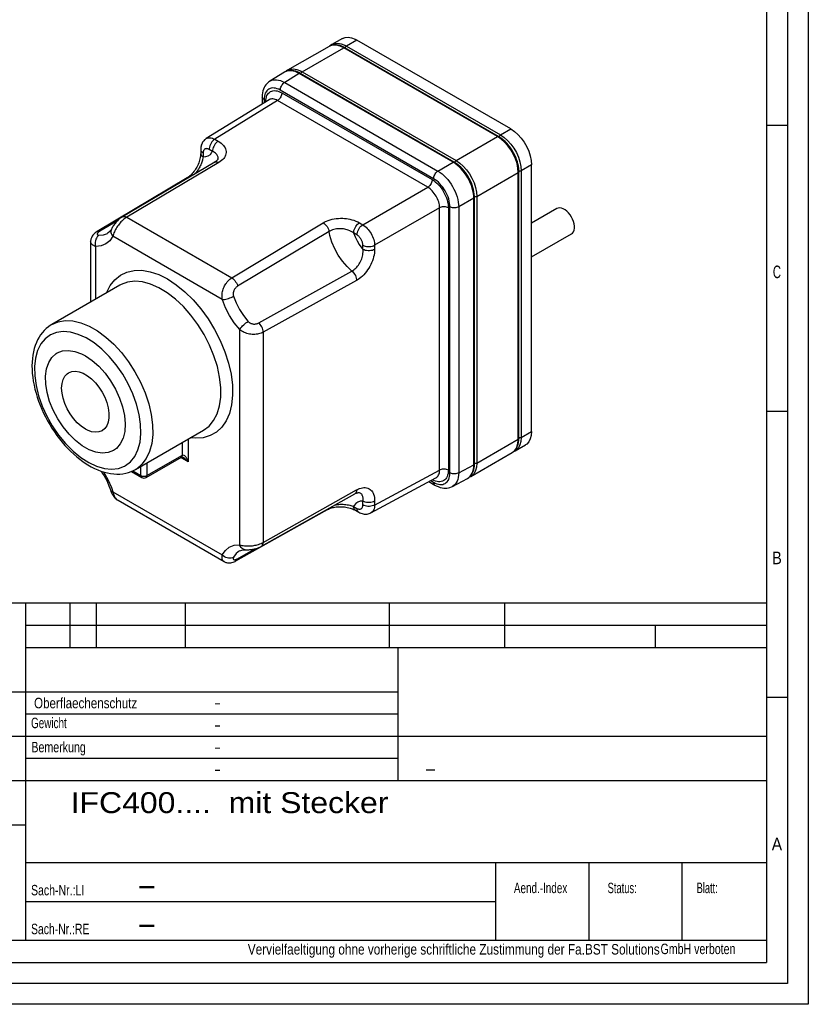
# Paper-space layout 'Layout1' of a CAD drawing. Extents: x 0 to 594, y 0 to 420.
# Tile 4 of 5: x 406 to 594, y 0 to 235. Entities that reach past the tile are written whole.
import ezdxf
from ezdxf.enums import TextEntityAlignment as Align

# ---------------------------------------------------------------- set-up
doc = ezdxf.new("R2010")
doc.units = 0
doc.layers.add('LAYER0', color=7, linetype='CONTINUOUS')
doc.styles.add('VERO0-OSIFONT', font='osifont-2014-11-14.ttf')
doc.styles.add('VERO1-TXT', font='txt')

# ---------------------------------------------------------------- blocks, each defined once
blk = doc.blocks.new('ENTITY_SET_0')
at = {"layer": 'LAYER0', "color": 252, "linetype": 'CONTINUOUS'}
for p, q in [((594, 420), (594, 0)), ((589, 415), (589, 5)), ((584, 210), (589, 210)), ((584, 141.67), (589, 141.67)), ((584, 73.33), (589, 73.33)), ((589, 5), (20, 5)), ((594, 0), (0, 0))]:
    blk.add_line(p, q, dxfattribs=at)
at = {"layer": 'LAYER0', "color": 4, "linetype": 'CONTINUOUS'}
for p in [(584, 410), (25, 10)]:
    blk.add_line(p, (584, 10), dxfattribs=at)
at = {"layer": 'LAYER0', "color": 7, "linetype": 'CONTINUOUS', "style": 'VERO0-OSIFONT'}
for s, width, p, p2 in [('C', 0.979347, (585.52, 173.45), (587.48, 173.45)), ('B', 0.977133, (585.34, 105.12), (587.66, 105.12)), ('A', 0.980459, (585.27, 36.79), (587.73, 36.79))]:
    blk.add_text(s, height=3, dxfattribs=dict(at, width=width)).set_placement(p, p2, align=Align.FIT)
blk = doc.blocks.new('ENTITY_SET_1')
at = {"layer": 'LAYER0', "color": 136, "linetype": 'CONTINUOUS'}
for p, q in [((329.6, 95.86), (584, 95.86)), ((329.6, 95.86), (584, 95.86)), ((406.98, 15.3), (406.98, 95.86)), ((417.58, 85.26), (417.58, 95.86)), ((423.94, 85.26), (423.94, 95.86)), ((445.14, 85.26), (445.14, 95.86)), ((493.9, 85.26), (493.9, 95.86)), ((521.46, 85.26), (521.46, 95.86)), ((406.98, 90.56), (584, 90.56)), ((557.5, 85.26), (557.5, 90.56)), ((406.98, 85.26), (584, 85.26)), ((496.02, 53.46), (496.02, 85.26)), ((329.6, 74.66), (496.02, 74.66)), ((406.98, 69.36), (496.02, 69.36)), ((329.6, 64.06), (584, 64.06)), ((406.98, 58.76), (496.02, 58.76)), ((329.6, 53.46), (584, 53.46)), ((329.6, 42.86), (406.98, 42.86)), ((406.98, 33.85), (584, 33.85)), ((519.34, 15.3), (519.34, 33.85)), ((541.6, 15.3), (541.6, 33.85)), ((563.86, 15.3), (563.86, 33.85)), ((406.98, 24.58), (519.34, 24.58)), ((329.6, 15.3), (584, 15.3))]:
    blk.add_line(p, q, dxfattribs=at)
at = {"layer": 'LAYER0', "color": 7, "linetype": 'CONTINUOUS', "style": 'VERO1-TXT'}
for s, height, width, p, p2 in [('Oberflaechenschutz', 2.5, 0.685911, (408.98, 70.71), (433.64, 70.71)), ('-', 2.5, 0.6561, (451.96, 70.82), (453.68, 70.82)), ('Gewicht', 2.5, 0.618057, (408.27, 65.96), (416.8, 65.96)), ('-', 2.5, 0.6561, (451.96, 65.52), (453.68, 65.52)), ('Bemerkung', 2.5, 0.642143, (408.35, 60.19), (421.35, 60.19)), ('-', 2.5, 0.6561, (451.96, 60.22), (453.68, 60.22)), ('-', 2.5, 0.6561, (451.96, 54.92), (453.68, 54.92)), ('-', 3, 0.932028, (502.24, 54.8), (505.17, 54.8)), ('IFC400....  mit Stecker', 5, 0.850453, (417.73, 45.67), (493.66, 45.67)), ('Sach-Nr.:LI', 2.5, 0.600164, (408.26, 26.02), (420.98, 26.02)), ('Aend.-Index', 2.5, 0.569737, (523.65, 26.55), (536.4, 26.55)), ('Status:', 2.5, 0.556421, (546.04, 26.55), (553, 26.55)), ('Blatt:', 2.5, 0.543358, (567.31, 26.55), (572.36, 26.55)), ('-', 5, 0.932028, (433.51, 26.05), (438.4, 26.05)), ('Sach-Nr.:RE', 2.5, 0.601086, (408.26, 16.75), (422.21, 16.75)), ('-', 5, 0.932028, (433.51, 16.78), (438.4, 16.78)), ('Vervielfaeltigung ohne vorherige schriftliche Zustimmung der Fa.BST Solutions', 2.5, 0.650044, (460.06, 11.89), (558.49, 11.89)), (' GmbH verboten', 2.5, 0.591369, (557.99, 11.99), (576.58, 11.99))]:
    blk.add_text(s, height=height, dxfattribs=dict(at, width=width)).set_placement(p, p2, align=Align.FIT)
blk = doc.blocks.new('VIEW__3')
at = {"layer": 'LAYER0', "color": 4, "linetype": 'CONTINUOUS'}
for p, q in [((482.65, 230.66), (480.18, 229.23)), ((479.47, 228.82), (469.57, 223.11)), ((480.18, 229.23), (479.84, 229)), ((519.99, 207.27), (483.22, 228.5)), ((522.92, 209.09), (486.15, 230.31)), ((468.8, 222.65), (465.31, 220.49)), ((468.87, 222.69), (468.8, 222.65)), ((469.57, 223.11), (469.21, 222.86)), ((509.38, 201.15), (472.62, 222.37)), ((463.51, 216.72), (463.51, 215.05)), ((465.14, 216.06), (450.14, 206.79)), ((448.8, 204.18), (448.8, 203.26)), ((452.16, 201.18), (430.12, 188.12)), ((527.87, 136.82), (527.87, 200.51)), ((524.84, 135.19), (524.84, 198.88)), ((445.61, 197.4), (424.05, 184.61)), ((514.22, 129.08), (514.22, 192.75)), ((533.9, 190.07), (527.87, 186.59)), ((527.87, 178.51), (537.4, 184.01)), ((422.51, 182.23), (422.51, 167.75)), ((429.48, 171.78), (413.22, 162.39)), ((433.22, 127.75), (449.48, 137.14)), ((513.34, 126.07), (523.24, 131.78)), ((523.24, 131.78), (523.3, 131.82)), ((523.57, 132.01), (523.95, 132.19)), ((523.95, 132.19), (526.42, 133.62)), ((435.74, 125.83), (444.23, 130.73)), ((432.24, 127.28), (434.74, 125.83)), ((489.49, 117.4), (505.03, 125.75)), ((503.33, 124.84), (504.78, 124.01)), ((508.94, 123.69), (512.56, 125.63)), ((512.56, 125.63), (512.61, 125.66)), ((512.61, 125.66), (512.66, 125.69)), ((512.94, 125.88), (513.34, 126.07)), ((429.02, 120.41), (429.05, 120.39)), ((429.05, 120.39), (454.4, 105.75)), ((463.32, 109.4), (485.64, 121.95)), ((486.69, 122.23), (486.66, 122.24)), ((457.24, 105.89), (479.09, 118.17)), ((485.76, 118), (486.57, 117.54))]:
    blk.add_line(p, q, dxfattribs=at)
at = {"layer": 'LAYER0', "color": 136, "linetype": 'CONTINUOUS'}
for p, q in [((473.07, 222.76), (482.97, 228.48)), ((519.74, 207.25), (482.97, 228.48)), ((486.15, 230.31), (483.68, 228.89)), ((483.68, 228.89), (520.45, 207.66)), ((472.36, 222.34), (468.88, 220.18)), ((509.12, 201.12), (472.36, 222.34)), ((473.07, 222.76), (509.84, 201.53)), ((468.88, 220.18), (505.51, 199.03)), ((504.47, 197.21), (467.83, 218.36)), ((468.21, 217.71), (504.09, 196.99)), ((467.17, 215.88), (452.19, 206.62)), ((463.95, 216.11), (463.95, 215.33)), ((503.05, 195.16), (467.17, 215.88)), ((509.84, 201.53), (519.74, 207.25)), ((520.45, 207.66), (522.92, 209.09)), ((452.19, 206.62), (452.99, 206.16)), ((449.38, 203.37), (449.38, 202.44)), ((451.6, 203.72), (450.8, 204.18)), ((453.15, 201.08), (431.12, 188.02)), ((505.51, 199.03), (509.12, 201.12)), ((527.87, 200.51), (525.4, 199.08)), ((514.79, 192.96), (524.69, 198.67)), ((524.69, 134.99), (524.69, 198.67)), ((525.4, 199.08), (525.4, 135.4)), ((487.54, 186.21), (503.05, 195.16)), ((514.79, 192.96), (514.79, 129.27)), ((514.07, 192.54), (510.46, 190.46)), ((514.07, 128.87), (514.07, 192.54)), ((505.88, 190.27), (490.37, 181.31)), ((505.88, 127.6), (505.88, 190.27)), ((507.98, 190.26), (507.98, 127.59)), ((508.36, 126.94), (508.36, 190.47)), ((510.46, 190.46), (510.46, 126.93)), ((428.93, 187.17), (424.71, 184.68)), ((431.12, 188.02), (456.24, 173.52)), ((456.24, 173.52), (478.09, 186.68)), ((486.74, 186.67), (487.54, 186.21)), ((479.5, 184.6), (457.63, 171.52)), ((486.15, 183.77), (485.35, 184.24)), ((453.96, 168.35), (427.83, 183.44)), ((487.57, 180.4), (487.57, 181.32)), ((490.37, 181.31), (490.37, 180.38)), ((423.68, 181.04), (423.68, 168.43)), ((462.69, 162.75), (484.95, 175.15)), ((486.05, 172.89), (463.72, 160.55)), ((458.12, 109.76), (458.12, 161.16)), ((463.72, 160.55), (463.72, 110.31)), ((525.4, 135.4), (527.87, 136.82)), ((444.43, 131.19), (444.43, 134.23)), ((445.85, 135.04), (445.85, 129.56)), ((514.79, 129.27), (524.69, 134.99)), ((435.95, 126.29), (444.43, 131.19)), ((445.85, 129.56), (444.02, 130.61)), ((432.57, 127.42), (434.53, 126.29)), ((434.53, 126.29), (434.53, 128.51)), ((435.95, 129.33), (435.95, 126.29)), ((490.37, 119.26), (505.88, 127.6)), ((510.46, 126.93), (514.07, 128.87)), ((503.79, 125.09), (504.47, 124.7)), ((427.83, 122.44), (453.96, 107.36)), ((463.72, 110.31), (486.05, 122.87)), ((487.57, 119.27), (487.57, 120.2)), ((490.37, 120.18), (490.37, 119.26)), ((485.35, 118.92), (486.15, 118.46)), ((457.63, 106.43), (461.89, 108.84))]:
    blk.add_line(p, q, dxfattribs=at)
at = {"layer": 'LAYER0', "color": 4, "linetype": 'CONTINUOUS', "flags": 128}
for points in [[(482.65, 230.66), (483.31, 230.92), (484.06, 230.99), (484.87, 230.86), (485.72, 230.54), (486.15, 230.31)], [(483.22, 228.5), (482.98, 228.63), (482.55, 228.84), (482.12, 229), (481.7, 229.11), (481.28, 229.18), (480.88, 229.19), (480.5, 229.17), (480.14, 229.1), (479.8, 228.99), (479.5, 228.84), (479.47, 228.82)], [(472.62, 222.37), (472.38, 222.5), (471.95, 222.7), (471.52, 222.86), (471.09, 222.98), (470.68, 223.04), (470.28, 223.06), (469.9, 223.03), (469.54, 222.96), (469.2, 222.85), (468.89, 222.7), (468.87, 222.69)], [(465.31, 220.49), (465.11, 220.36), (464.84, 220.14), (464.59, 219.89), (464.36, 219.61), (464.15, 219.3), (463.97, 218.96), (463.81, 218.58), (463.68, 218.17), (463.59, 217.72), (463.53, 217.23), (463.51, 216.72)], [(524.84, 198.88), (524.83, 199.16), (524.79, 199.67), (524.72, 200.19), (524.61, 200.72), (524.47, 201.25), (524.29, 201.78), (524.09, 202.31), (523.85, 202.84), (523.59, 203.35), (523.31, 203.86), (523, 204.34), (522.66, 204.81), (522.31, 205.26), (521.94, 205.68), (521.55, 206.08), (521.15, 206.44), (520.74, 206.77), (520.32, 207.07), (519.99, 207.27)], [(522.92, 209.09), (523.78, 208.5), (524.61, 207.76), (525.4, 206.89), (526.1, 205.91), (526.71, 204.85), (527.21, 203.75), (527.57, 202.64), (527.8, 201.55), (527.87, 200.51)], [(450.14, 206.79), (450.07, 206.74), (449.88, 206.6), (449.7, 206.45), (449.54, 206.28), (449.39, 206.1), (449.26, 205.9), (449.14, 205.69), (449.04, 205.47), (448.95, 205.23), (448.88, 204.97), (448.83, 204.7), (448.81, 204.42), (448.8, 204.18)], [(448.8, 203.25), (448.79, 203.05), (448.77, 202.77), (448.74, 202.52), (448.7, 202.24), (448.63, 201.93), (448.55, 201.61), (448.45, 201.28), (448.33, 200.96), (448.2, 200.63), (448.06, 200.31), (447.9, 200), (447.74, 199.72), (447.58, 199.45), (447.4, 199.18), (447.2, 198.92), (447, 198.67), (446.79, 198.42), (446.57, 198.19), (446.36, 197.99), (446.14, 197.8), (445.94, 197.64), (445.75, 197.5), (445.6, 197.41)], [(452.91, 201.92), (452.91, 201.92), (452.89, 201.87), (452.86, 201.8), (452.81, 201.73), (452.75, 201.65), (452.68, 201.57), (452.59, 201.49), (452.48, 201.4), (452.35, 201.3), (452.19, 201.2), (452.16, 201.18)], [(514.22, 192.75), (514.22, 193.03), (514.18, 193.54), (514.1, 194.06), (514, 194.59), (513.85, 195.12), (513.68, 195.66), (513.48, 196.19), (513.24, 196.71), (512.98, 197.23), (512.69, 197.73), (512.38, 198.22), (512.05, 198.69), (511.7, 199.13), (511.33, 199.55), (510.94, 199.95), (510.54, 200.31), (510.13, 200.64), (509.71, 200.94), (509.38, 201.15)], [(537.4, 184.01), (537.68, 184.23), (537.89, 184.54), (538.04, 184.92), (538.12, 185.37), (538.12, 185.86), (538.04, 186.4), (537.89, 186.95), (537.68, 187.51), (537.4, 188.05), (537.07, 188.56), (536.7, 189.03), (536.29, 189.43), (535.87, 189.76), (535.43, 190.01), (535.01, 190.17), (534.6, 190.23), (534.23, 190.2), (533.9, 190.07)], [(430.12, 188.12), (429.86, 187.95), (429.58, 187.75), (429.35, 187.56), (429.12, 187.35), (428.9, 187.14), (428.7, 186.93), (428.52, 186.72), (428.36, 186.52), (428.2, 186.32), (428.05, 186.12), (427.92, 185.93), (427.79, 185.73), (427.67, 185.53), (427.55, 185.33), (427.47, 185.18)], [(424.05, 184.61), (423.82, 184.47), (423.55, 184.26), (423.33, 184.07), (423.15, 183.87), (423, 183.69), (422.87, 183.5), (422.77, 183.31), (422.68, 183.12), (422.61, 182.93), (422.56, 182.74), (422.53, 182.54), (422.51, 182.35), (422.51, 182.23)], [(427.47, 185.18), (427.39, 185.03), (427.21, 184.76), (427.02, 184.53), (426.8, 184.33), (426.56, 184.16), (426.54, 184.15)], [(413.23, 162.4), (412.95, 162.23), (412.41, 161.86), (411.9, 161.44), (411.42, 160.98), (410.97, 160.48), (410.56, 159.93), (410.18, 159.35), (409.84, 158.72), (409.53, 158.06), (409.26, 157.36), (409.03, 156.62), (408.84, 155.85), (408.69, 155.05), (408.58, 154.22), (408.52, 153.37), (408.49, 152.49), (408.51, 151.6), (408.57, 150.68), (408.67, 149.76), (408.81, 148.82), (408.98, 147.88), (409.2, 146.93), (409.46, 145.97), (409.75, 145.01), (410.07, 144.06), (410.43, 143.1), (410.83, 142.16), (411.26, 141.22), (411.72, 140.29), (412.21, 139.37), (412.72, 138.47), (413.27, 137.59), (413.84, 136.73), (414.44, 135.88), (415.06, 135.07), (415.7, 134.27), (416.36, 133.51), (417.04, 132.78), (417.74, 132.08), (418.46, 131.41), (419.18, 130.78), (419.93, 130.18), (420.68, 129.63), (421.44, 129.12), (422.22, 128.64)], [(427.96, 132.28), (426.71, 131.79), (425.29, 131.65), (423.76, 131.89), (422.15, 132.47), (420.51, 133.4), (418.89, 134.64), (417.34, 136.16), (415.91, 137.91), (414.64, 139.83), (413.56, 141.88), (412.71, 143.99), (412.12, 146.1), (411.79, 148.14), (411.75, 150.06), (411.98, 151.79), (412.49, 153.29), (413.27, 154.52), (414.27, 155.43), (414.51, 155.58)], [(414.51, 155.58), (415.77, 156.07), (417.19, 156.2), (418.72, 155.97), (420.33, 155.38), (421.24, 154.91)], [(421.24, 154.91), (422.87, 153.81), (424.46, 152.41), (425.94, 150.76), (427.29, 148.9), (428.46, 146.9), (429.42, 144.81), (430.13, 142.7), (430.58, 140.62), (430.75, 138.64), (430.64, 136.82), (430.25, 135.2), (429.59, 133.85), (428.68, 132.8), (427.96, 132.28)], [(421.24, 137.4), (420.26, 138.06), (419.3, 138.91), (418.41, 139.91), (417.6, 141.02), (416.91, 142.23), (416.34, 143.49), (415.92, 144.76), (415.67, 146.01), (415.58, 147.19), (415.67, 148.28), (415.92, 149.23), (416.34, 150.02), (416.91, 150.63), (417.24, 150.86)], [(417.24, 150.86), (418, 151.15), (418.85, 151.23), (419.78, 151.08), (420.75, 150.72), (421.73, 150.15), (422.7, 149.39), (423.63, 148.47), (424.48, 147.41), (425.24, 146.24), (425.87, 145), (426.37, 143.73), (426.7, 142.46), (426.88, 141.24), (426.88, 140.11), (426.7, 139.08), (426.37, 138.21), (425.87, 137.51), (425.24, 137)], [(425.24, 137), (424.48, 136.71), (423.63, 136.63), (422.7, 136.77), (421.73, 137.14), (421.24, 137.4)], [(527.87, 136.82), (527.8, 135.88), (527.57, 135.04), (527.21, 134.35), (526.71, 133.82), (526.42, 133.62)], [(523.3, 131.82), (523.5, 131.95), (523.76, 132.17), (523.99, 132.42), (524.2, 132.71), (524.39, 133.04), (524.54, 133.4), (524.67, 133.8), (524.76, 134.23), (524.82, 134.68), (524.84, 135.19)], [(444.22, 130.73), (444.22, 130.73), (444.22, 130.73), (444.23, 130.73), (444.24, 130.73), (444.26, 130.73), (444.28, 130.73), (444.3, 130.73), (444.33, 130.72), (444.36, 130.72), (444.39, 130.71), (444.43, 130.69), (444.48, 130.67), (444.54, 130.65), (444.6, 130.61), (444.64, 130.59)], [(422.22, 128.64), (422.63, 128.41), (423.41, 128.01), (424.19, 127.66), (424.96, 127.36), (425.74, 127.11), (426.51, 126.91), (427.28, 126.77), (428.03, 126.68), (428.77, 126.64), (429.5, 126.66), (430.2, 126.73), (430.88, 126.85), (431.54, 127.02), (432.17, 127.24), (432.78, 127.52), (433.22, 127.75)], [(512.66, 125.69), (512.88, 125.84), (513.14, 126.06), (513.38, 126.31), (513.59, 126.6), (513.77, 126.93), (513.93, 127.29), (514.05, 127.68), (514.15, 128.11), (514.2, 128.57), (514.22, 129.08)], [(427.34, 122.64), (427.37, 122.56), (427.51, 122.2), (427.68, 121.85), (427.85, 121.56), (428.03, 121.3), (428.22, 121.07), (428.43, 120.86), (428.64, 120.67), (428.85, 120.51), (429.02, 120.41)], [(504.78, 124.01), (505.04, 123.86), (505.52, 123.65), (505.99, 123.47), (506.47, 123.36), (506.88, 123.3), (507.27, 123.28), (507.64, 123.3), (507.99, 123.35), (508.36, 123.44), (508.7, 123.57), (508.94, 123.69)], [(485.64, 121.94), (485.73, 121.98), (485.9, 122.07), (486.07, 122.13), (486.21, 122.18), (486.35, 122.21), (486.46, 122.23), (486.55, 122.23), (486.62, 122.23), (486.67, 122.23), (486.69, 122.22)], [(479.09, 118.17), (479.17, 118.21), (479.35, 118.3), (479.56, 118.39), (479.79, 118.48), (480.03, 118.56), (480.27, 118.63), (480.54, 118.69), (480.83, 118.74), (481.14, 118.79), (481.47, 118.83), (481.81, 118.85), (482.16, 118.86), (482.5, 118.85), (482.83, 118.84), (483.16, 118.8), (483.5, 118.76), (483.84, 118.7), (484.17, 118.62), (484.5, 118.54), (484.8, 118.44), (485.09, 118.33), (485.34, 118.22), (485.57, 118.11), (485.76, 118)], [(486.57, 117.54), (486.83, 117.4), (487.09, 117.29), (487.36, 117.2), (487.62, 117.14), (487.87, 117.1), (488.11, 117.08), (488.35, 117.08), (488.58, 117.11), (488.83, 117.15), (489.07, 117.22), (489.3, 117.31), (489.49, 117.4)], [(458.08, 108.28), (458.36, 108.42), (458.64, 108.51), (458.93, 108.56), (459.25, 108.58), (459.44, 108.58)], [(459.44, 108.58), (459.57, 108.57), (459.82, 108.57), (460.06, 108.58), (460.28, 108.59), (460.53, 108.61), (460.78, 108.63), (461.04, 108.67), (461.29, 108.71), (461.55, 108.76), (461.82, 108.82), (462.1, 108.9), (462.38, 108.99), (462.66, 109.09), (462.97, 109.22), (463.27, 109.37), (463.31, 109.4)], [(454.41, 105.75), (454.47, 105.71), (454.64, 105.63), (454.82, 105.56), (455.01, 105.5), (455.21, 105.46), (455.4, 105.44), (455.6, 105.43), (455.81, 105.44), (456.04, 105.46), (456.28, 105.51), (456.53, 105.58), (456.78, 105.67), (457.07, 105.8), (457.24, 105.89)]]:
    blk.add_lwpolyline(points, dxfattribs=at)
at = {"layer": 'LAYER0', "color": 136, "linetype": 'CONTINUOUS', "flags": 128}
for points in [[(482.97, 228.48), (482.11, 228.89), (481.28, 229.11), (480.5, 229.14), (479.79, 228.98), (479.47, 228.82)], [(480.18, 229.23), (480.84, 229.49), (481.58, 229.56), (482.39, 229.43), (483.24, 229.11), (483.68, 228.89)], [(482.97, 228.48), (483.03, 228.51), (483.09, 228.52), (483.15, 228.52), (483.2, 228.51), (483.22, 228.5)], [(483.35, 228.43), (483.37, 228.51), (483.41, 228.59), (483.45, 228.66), (483.5, 228.73), (483.56, 228.79), (483.62, 228.85), (483.68, 228.89)], [(469.57, 223.11), (470.23, 223.37), (470.98, 223.43), (471.79, 223.31), (472.64, 222.99), (473.07, 222.76)], [(472.36, 222.34), (471.87, 222.6), (471.38, 222.79), (470.89, 222.93), (470.43, 223), (469.98, 223.01), (469.56, 222.95), (469.16, 222.83), (468.8, 222.65)], [(472.62, 222.37), (472.57, 222.39), (472.52, 222.39), (472.46, 222.38), (472.4, 222.36), (472.36, 222.34)], [(472.74, 222.3), (472.76, 222.38), (472.8, 222.46), (472.84, 222.53), (472.89, 222.6), (472.95, 222.67), (473.01, 222.72), (473.07, 222.76), (473.07, 222.76)], [(467.83, 218.36), (467.45, 218.56), (467.08, 218.71), (466.71, 218.82), (466.35, 218.87), (466, 218.89), (465.67, 218.85), (465.37, 218.76), (465.09, 218.63), (464.83, 218.45), (464.6, 218.23), (464.41, 217.96), (464.24, 217.66), (464.11, 217.32), (464.02, 216.95), (463.97, 216.54), (463.95, 216.11)], [(465.31, 220.49), (465.67, 220.67), (466.07, 220.79), (466.49, 220.85), (466.94, 220.84), (467.4, 220.77), (467.89, 220.64), (468.38, 220.44), (468.88, 220.18)], [(467.83, 218.36), (467.85, 218.58), (467.9, 218.81), (467.98, 219.05), (468.08, 219.29), (468.21, 219.51), (468.37, 219.72), (468.53, 219.91), (468.71, 220.07), (468.88, 220.18)], [(463.95, 216.11), (463.78, 216.23), (463.65, 216.36), (463.56, 216.5), (463.51, 216.65), (463.51, 216.72)], [(464.32, 215.56), (464.35, 215.98), (464.41, 216.37), (464.51, 216.73), (464.64, 217.06), (464.81, 217.36), (465.01, 217.61), (465.23, 217.83), (465.49, 218), (465.77, 218.12), (466.07, 218.2), (466.4, 218.24), (466.74, 218.22), (467.1, 218.16), (467.46, 218.06), (467.83, 217.9), (468.21, 217.71)], [(468.21, 217.71), (468.19, 217.49), (468.15, 217.25), (468.07, 217.01), (467.96, 216.78), (467.83, 216.55), (467.68, 216.34), (467.51, 216.15), (467.33, 216), (467.17, 215.88)], [(467.17, 215.88), (466.89, 216.03), (466.61, 216.14), (466.33, 216.22), (466.07, 216.26), (465.81, 216.27), (465.57, 216.24), (465.35, 216.17), (465.14, 216.06)], [(450.14, 206.79), (450.35, 206.89), (450.58, 206.96), (450.82, 207), (451.07, 206.99), (451.34, 206.95), (451.62, 206.88), (451.9, 206.76), (452.19, 206.62)], [(519.74, 207.25), (519.8, 207.28), (519.86, 207.29), (519.92, 207.3), (519.97, 207.28), (519.99, 207.27)], [(524.69, 198.67), (524.61, 199.71), (524.39, 200.8), (524.03, 201.92), (523.53, 203.02), (522.92, 204.07), (522.21, 205.05), (521.43, 205.93), (520.6, 206.67), (519.74, 207.25)], [(520.45, 207.66), (520.39, 207.61), (520.33, 207.56), (520.27, 207.5), (520.22, 207.43), (520.18, 207.35), (520.14, 207.28), (520.11, 207.2)], [(520.45, 207.66), (521.31, 207.07), (522.14, 206.33), (522.92, 205.46), (523.63, 204.48), (524.24, 203.43), (524.73, 202.32), (525.1, 201.21), (525.32, 200.12), (525.4, 199.08)], [(452.19, 206.62), (451.94, 206.45), (451.71, 206.23), (451.48, 205.98), (451.28, 205.7), (451.11, 205.39), (450.98, 205.08), (450.87, 204.76), (450.82, 204.45), (450.8, 204.18)], [(452.99, 206.16), (452.74, 205.99), (452.51, 205.77), (452.29, 205.52), (452.09, 205.23), (451.91, 204.93), (451.78, 204.62), (451.68, 204.3), (451.62, 203.99), (451.6, 203.72)], [(452.99, 206.16), (453.36, 205.92), (453.7, 205.67), (454, 205.41), (454.25, 205.15), (454.45, 204.88), (454.62, 204.6), (454.75, 204.31), (454.84, 204.03), (454.88, 203.74), (454.89, 203.44), (454.85, 203.15), (454.77, 202.86), (454.65, 202.58), (454.5, 202.3), (454.3, 202.03), (454.07, 201.77), (453.79, 201.53), (453.49, 201.29), (453.15, 201.08)], [(449.38, 202.44), (449.33, 202.14), (449.26, 201.83), (449.2, 201.6), (449.14, 201.38), (449.06, 201.14), (448.99, 200.93), (448.9, 200.71), (448.81, 200.49), (448.7, 200.26), (448.59, 200.03), (448.47, 199.8), (448.3, 199.51), (448.11, 199.22), (447.98, 199.03), (447.84, 198.84), (447.7, 198.66), (447.49, 198.42), (447.48, 198.4)], [(448.8, 204.18), (448.83, 203.98), (448.92, 203.79), (449.07, 203.61), (449.27, 203.44), (449.38, 203.37)], [(448.8, 203.25), (448.83, 203.05), (448.92, 202.86), (449.07, 202.68), (449.27, 202.51), (449.38, 202.44)], [(450.8, 204.18), (450.66, 204.26), (450.52, 204.31), (450.39, 204.35), (450.26, 204.37), (450.13, 204.38), (450.01, 204.36), (449.9, 204.33), (449.8, 204.28), (449.7, 204.22), (449.62, 204.14), (449.55, 204.04), (449.49, 203.93), (449.44, 203.81), (449.41, 203.67), (449.39, 203.52), (449.38, 203.37)], [(449.38, 202.44), (450.03, 202.47), (450.61, 202.67), (451.11, 203.02), (451.49, 203.52), (451.6, 203.72)], [(452.91, 201.92), (452.92, 201.95), (452.94, 202.14), (452.94, 202.32), (452.9, 202.5), (452.84, 202.68), (452.75, 202.86), (452.63, 203.02), (452.49, 203.18), (452.32, 203.33), (452.1, 203.48), (451.86, 203.61), (451.6, 203.72)], [(452.16, 201.18), (452.34, 201.25), (452.55, 201.27), (452.78, 201.24), (453.02, 201.15), (453.15, 201.08)], [(509.38, 201.15), (509.33, 201.16), (509.28, 201.17), (509.22, 201.16), (509.16, 201.14), (509.12, 201.12)], [(514.07, 192.54), (514.05, 193.12), (513.97, 193.71), (513.86, 194.33), (513.69, 194.95), (513.48, 195.57), (513.23, 196.2), (512.94, 196.82), (512.62, 197.42), (512.26, 198.01), (511.87, 198.57), (511.45, 199.09), (511.01, 199.59), (510.56, 200.04), (510.09, 200.45), (509.61, 200.81), (509.12, 201.12)], [(509.84, 201.53), (509.78, 201.49), (509.72, 201.44), (509.66, 201.38), (509.61, 201.31), (509.57, 201.23), (509.53, 201.15), (509.51, 201.07), (509.51, 201.07)], [(509.84, 201.53), (510.7, 200.95), (511.53, 200.21), (512.32, 199.34), (513.02, 198.36), (513.63, 197.3), (514.13, 196.2), (514.49, 195.09), (514.71, 194), (514.79, 192.96)], [(504.47, 197.21), (504.49, 197.43), (504.53, 197.66), (504.61, 197.9), (504.72, 198.14), (504.85, 198.36), (505, 198.57), (505.17, 198.76), (505.35, 198.92), (505.51, 199.03)], [(505.51, 199.03), (505.99, 198.72), (506.47, 198.36), (506.94, 197.95), (507.4, 197.5), (507.84, 197.01), (508.25, 196.48), (508.64, 195.92), (509, 195.33), (509.33, 194.73), (509.62, 194.11), (509.87, 193.49), (510.08, 192.86), (510.24, 192.24), (510.36, 191.63), (510.43, 191.03), (510.46, 190.46)], [(524.84, 198.88), (524.83, 198.83), (524.81, 198.78), (524.77, 198.73), (524.72, 198.69), (524.69, 198.67)], [(525.4, 199.08), (525.33, 199.05), (525.25, 199.03), (525.17, 199.01), (525.09, 199), (525, 199), (524.91, 199.01), (524.83, 199.03)], [(445.61, 197.4), (445.8, 197.48), (445.95, 197.5)], [(504.09, 196.99), (504.08, 196.77), (504.03, 196.53), (503.95, 196.3), (503.85, 196.06), (503.72, 195.83), (503.56, 195.62), (503.4, 195.44), (503.22, 195.28), (503.05, 195.16)], [(504.09, 196.99), (504.48, 196.75), (504.85, 196.47), (505.22, 196.15), (505.58, 195.79), (505.93, 195.4), (506.26, 194.99), (506.56, 194.55), (506.84, 194.09), (507.1, 193.61), (507.33, 193.13), (507.52, 192.64), (507.69, 192.14), (507.82, 191.66), (507.91, 191.17), (507.96, 190.71), (507.98, 190.26)], [(508.36, 190.47), (508.34, 190.92), (508.28, 191.39), (508.19, 191.87), (508.06, 192.36), (507.9, 192.85), (507.7, 193.34), (507.48, 193.83), (507.22, 194.3), (506.94, 194.76), (506.63, 195.2), (506.3, 195.62), (505.96, 196.01), (505.6, 196.36), (505.23, 196.68), (504.85, 196.96), (504.47, 197.21)], [(505.88, 190.27), (505.87, 190.59), (505.83, 190.94), (505.76, 191.29), (505.67, 191.64), (505.55, 192), (505.41, 192.36), (505.25, 192.71), (505.06, 193.06), (504.85, 193.39), (504.63, 193.71), (504.39, 194.01), (504.14, 194.29), (503.88, 194.55), (503.61, 194.78), (503.33, 194.99), (503.05, 195.16)], [(514.79, 192.96), (514.72, 192.93), (514.65, 192.9), (514.57, 192.88), (514.48, 192.88), (514.39, 192.88), (514.31, 192.88), (514.23, 192.9), (514.22, 192.9)], [(507.98, 190.26), (507.78, 190.35), (507.56, 190.43), (507.31, 190.48), (507.05, 190.51), (506.79, 190.51), (506.53, 190.48), (506.29, 190.43), (506.06, 190.35), (505.88, 190.27)], [(514.07, 192.54), (514.13, 192.58), (514.17, 192.63), (514.2, 192.67), (514.22, 192.72), (514.22, 192.75)], [(430.12, 188.12), (430.31, 188.19), (430.52, 188.21), (430.75, 188.18), (430.99, 188.09), (431.12, 188.02)], [(510.46, 190.46), (510.26, 190.37), (510.03, 190.29), (509.78, 190.24), (509.52, 190.22), (509.26, 190.22), (509.01, 190.25), (508.76, 190.31), (508.54, 190.38), (508.36, 190.47)], [(431.12, 188.02), (430.89, 187.87), (430.66, 187.71), (430.42, 187.52), (430.19, 187.31), (429.97, 187.1), (429.75, 186.88), (429.53, 186.63), (429.33, 186.38), (429.13, 186.12), (428.95, 185.86), (428.77, 185.59), (428.61, 185.32), (428.46, 185.05), (428.32, 184.78), (428.2, 184.51), (428.08, 184.24), (427.98, 183.96), (427.9, 183.69), (427.83, 183.44)], [(478.09, 186.68), (478.34, 186.82), (478.6, 186.95), (478.88, 187.08), (479.3, 187.24), (479.74, 187.38), (480.21, 187.5), (480.68, 187.6), (481.19, 187.67), (481.7, 187.72), (482.22, 187.74), (482.74, 187.74), (483.18, 187.71), (483.62, 187.67), (484.06, 187.6), (484.48, 187.52), (484.89, 187.42), (485.39, 187.27), (485.87, 187.09), (486.32, 186.89), (486.74, 186.67)], [(478.09, 186.68), (478.34, 186.51), (478.58, 186.3), (478.8, 186.06), (479.01, 185.78), (479.19, 185.48), (479.33, 185.17), (479.44, 184.85), (479.5, 184.6)], [(485.35, 184.24), (485.37, 184.53), (485.43, 184.84), (485.54, 185.16), (485.68, 185.48), (485.85, 185.78), (486.06, 186.06), (486.28, 186.31), (486.52, 186.52), (486.74, 186.67)], [(486.15, 183.77), (486.17, 184.07), (486.24, 184.38), (486.34, 184.7), (486.48, 185.01), (486.66, 185.32), (486.86, 185.6), (487.08, 185.84), (487.32, 186.06), (487.54, 186.21)], [(487.54, 186.21), (487.82, 186.03), (488.09, 185.82), (488.36, 185.59), (488.62, 185.33), (488.86, 185.05), (489.1, 184.75), (489.32, 184.43), (489.53, 184.09), (489.72, 183.75), (489.88, 183.39), (490.03, 183.04), (490.15, 182.68), (490.24, 182.32), (490.31, 181.98), (490.35, 181.64), (490.37, 181.31)], [(424.5, 183.68), (424.26, 183.51), (424.05, 183.29), (423.87, 183.03), (423.73, 182.73), (423.63, 182.4), (423.57, 182.06), (423.56, 181.71), (423.6, 181.37), (423.68, 181.04)], [(424.71, 184.68), (424.47, 184.71), (424.26, 184.69), (424.06, 184.62), (424.05, 184.61)], [(424.71, 184.68), (424.6, 184.61), (424.5, 184.54), (424.41, 184.47), (424.33, 184.4), (424.25, 184.32), (424.19, 184.25), (424.14, 184.18), (424.11, 184.11), (424.08, 184.04), (424.07, 183.97), (424.08, 183.93), (424.09, 183.88), (424.11, 183.84), (424.14, 183.8), (424.18, 183.77), (424.23, 183.74), (424.29, 183.72), (424.35, 183.7), (424.42, 183.69), (424.5, 183.68)], [(424.5, 183.68), (425.57, 183.77), (426.52, 184.13), (426.54, 184.15)], [(427.47, 185.18), (427.38, 184.93), (427.34, 184.66), (427.36, 184.37), (427.43, 184.09), (427.56, 183.81), (427.75, 183.54), (427.83, 183.44)], [(485.35, 184.24), (485.06, 184.44), (484.75, 184.63), (484.41, 184.79), (484.06, 184.93), (483.79, 185.02), (483.5, 185.1), (483.21, 185.16), (482.91, 185.21), (482.61, 185.24), (482.33, 185.26), (482.05, 185.26), (481.77, 185.25), (481.5, 185.23), (481.23, 185.2), (480.91, 185.14), (480.6, 185.06), (480.3, 184.97), (480.02, 184.87), (479.84, 184.78), (479.66, 184.69), (479.5, 184.6)], [(484.95, 175.15), (483.78, 176.24), (482.68, 177.52), (481.69, 178.95), (480.85, 180.47), (480.18, 182.05), (479.69, 183.64), (479.5, 184.6)], [(485.35, 184.24), (485.7, 183.28), (486.16, 182.35), (486.71, 181.46), (487.34, 180.65), (487.57, 180.4)], [(487.57, 181.32), (487.56, 181.49), (487.54, 181.66), (487.5, 181.83), (487.46, 182.01), (487.4, 182.19), (487.33, 182.37), (487.24, 182.55), (487.15, 182.72), (487.05, 182.88), (486.94, 183.04), (486.82, 183.2), (486.69, 183.34), (486.56, 183.47), (486.43, 183.58), (486.29, 183.69), (486.15, 183.77)], [(423.68, 181.04), (423.45, 181.12), (423.24, 181.22), (423.05, 181.33), (422.96, 181.39), (422.88, 181.46), (422.81, 181.53), (422.75, 181.6), (422.69, 181.67), (422.64, 181.75), (422.6, 181.83), (422.56, 181.91), (422.54, 181.99), (422.52, 182.08), (422.51, 182.23)], [(427.83, 183.44), (427.1, 182.38), (426.15, 181.61), (425.02, 181.16), (423.75, 181.04), (423.68, 181.04)], [(487.57, 181.32), (487.83, 181.19), (488.13, 181.09), (488.46, 181.03), (488.8, 180.99), (489.15, 180.99), (489.5, 181.03), (489.82, 181.09), (490.13, 181.19), (490.37, 181.31)], [(484.95, 175.15), (485.19, 175.29), (485.43, 175.46), (485.66, 175.64), (485.89, 175.85), (486.1, 176.08), (486.31, 176.32), (486.51, 176.58), (486.69, 176.85), (486.87, 177.13), (487.02, 177.43), (487.16, 177.74), (487.28, 178.04), (487.39, 178.37), (487.48, 178.69), (487.54, 179.02), (487.58, 179.34), (487.6, 179.7), (487.6, 180.05), (487.57, 180.4)], [(490.37, 180.38), (490.35, 179.93), (490.31, 179.46), (490.23, 178.97), (490.12, 178.52), (489.99, 178.06), (489.84, 177.6), (489.65, 177.14), (489.45, 176.69), (489.22, 176.25), (488.97, 175.82), (488.7, 175.41), (488.41, 175.01), (488.1, 174.63), (487.78, 174.27), (487.45, 173.94), (487.11, 173.63), (486.76, 173.35), (486.41, 173.1), (486.05, 172.89)], [(487.57, 180.4), (487.83, 180.27), (488.13, 180.17), (488.46, 180.1), (488.8, 180.06), (489.15, 180.06), (489.5, 180.1), (489.82, 180.17), (490.13, 180.27), (490.37, 180.38)], [(426.31, 169.95), (427.18, 171.66), (428.29, 173.08), (429.62, 174.17), (431.17, 174.91), (432.89, 175.3), (434.75, 175.33), (436.73, 174.99), (438.79, 174.29), (440.88, 173.25), (442.97, 171.89), (445.02, 170.22), (447, 168.28), (448.87, 166.1), (450.59, 163.73), (452.14, 161.2), (453.49, 158.56), (454.6, 155.87), (455.47, 153.17), (456.07, 150.5), (456.39, 147.92), (456.44, 145.48), (456.2, 143.21), (455.68, 141.16), (454.9, 139.37), (453.86, 137.86), (452.59, 136.68), (451.1, 135.83), (449.43, 135.33), (447.6, 135.2), (446.31, 135.31)], [(484.95, 175.15), (485.19, 174.93), (485.4, 174.67), (485.59, 174.38), (485.76, 174.08), (485.89, 173.76), (485.99, 173.44), (486.04, 173.13), (486.05, 172.89)], [(449.48, 137.14), (450.79, 138.13), (451.88, 139.44), (452.71, 141.05), (453.29, 142.94), (453.58, 145.05), (453.6, 147.35), (453.33, 149.79), (452.79, 152.32), (451.98, 154.9), (450.92, 157.47), (449.63, 159.98), (448.14, 162.38), (446.48, 164.62), (444.67, 166.65), (442.77, 168.45), (440.8, 169.96), (438.8, 171.17), (436.81, 172.04), (434.88, 172.56), (433.04, 172.72), (431.33, 172.51), (429.78, 171.95), (429.48, 171.78)], [(453.96, 168.35), (453.92, 168.67), (453.9, 169.01), (453.9, 169.34), (453.93, 169.68), (453.97, 169.97), (454.02, 170.25), (454.1, 170.53), (454.18, 170.81), (454.28, 171.08), (454.39, 171.34), (454.51, 171.59), (454.65, 171.83), (454.79, 172.07), (454.94, 172.29), (455.14, 172.54), (455.35, 172.78), (455.56, 173), (455.78, 173.2), (456.01, 173.37), (456.24, 173.52)], [(456.24, 173.52), (456.48, 173.35), (456.72, 173.14), (456.95, 172.89), (457.15, 172.61), (457.33, 172.31), (457.48, 172), (457.59, 171.69), (457.63, 171.52)], [(457.63, 171.52), (457.52, 171.44), (457.41, 171.36), (457.3, 171.27), (457.19, 171.16), (457.09, 171.05), (457, 170.93), (456.91, 170.8), (456.83, 170.66), (456.76, 170.52), (456.7, 170.37), (456.66, 170.25), (456.63, 170.12), (456.6, 169.99), (456.58, 169.86), (456.57, 169.72), (456.58, 169.6), (456.58, 169.47), (456.6, 169.35), (456.63, 169.23), (456.66, 169.11)], [(453.96, 168.35), (454.21, 168.36), (454.49, 168.38), (454.79, 168.43), (455.12, 168.51), (455.45, 168.6), (455.78, 168.71), (456.1, 168.84), (456.4, 168.97), (456.66, 169.11)], [(458.12, 161.16), (456.83, 162.75), (455.7, 164.49), (454.74, 166.35), (453.99, 168.25), (453.96, 168.35)], [(456.66, 169.11), (457.27, 167.52), (458.06, 165.97), (459, 164.51), (460.06, 163.18), (460.12, 163.11)], [(413.23, 162.4), (414.74, 163.04), (416.42, 163.32), (418.23, 163.23), (420.15, 162.79), (422.13, 161.99), (424.12, 160.85), (426.1, 159.39), (428.03, 157.65), (429.85, 155.66), (431.55, 153.46), (433.08, 151.09), (434.41, 148.6), (435.52, 146.04), (436.38, 143.46), (436.98, 140.91), (437.3, 138.45), (437.34, 136.11), (437.11, 133.96), (436.59, 132.03), (435.81, 130.36), (434.77, 128.98), (433.51, 127.93), (433.22, 127.75)], [(458.12, 161.16), (458.24, 161.37), (458.4, 161.6), (458.6, 161.84), (458.83, 162.08), (459.08, 162.32), (459.34, 162.55), (459.6, 162.77), (459.87, 162.96), (460.12, 163.11)], [(460.12, 163.11), (460.2, 163.03), (460.29, 162.96), (460.38, 162.88), (460.47, 162.82), (460.57, 162.76), (460.67, 162.7), (460.78, 162.65), (460.89, 162.61), (461, 162.58), (461.15, 162.54), (461.29, 162.51), (461.44, 162.49), (461.58, 162.49), (461.73, 162.49), (461.88, 162.5), (462.03, 162.52), (462.17, 162.55), (462.31, 162.59), (462.44, 162.63), (462.57, 162.69), (462.69, 162.75)], [(463.72, 160.55), (463.7, 160.84), (463.64, 161.16), (463.54, 161.47), (463.4, 161.79), (463.23, 162.1), (463.03, 162.38), (462.82, 162.63), (462.69, 162.75)], [(463.72, 160.55), (463.48, 160.42), (463.22, 160.31), (462.94, 160.22), (462.65, 160.14), (462.35, 160.08), (462.04, 160.04), (461.73, 160.02), (461.41, 160.01), (461.09, 160.02), (460.77, 160.05), (460.45, 160.1), (460.13, 160.17), (459.82, 160.25), (459.51, 160.36), (459.22, 160.48), (458.93, 160.61), (458.64, 160.78), (458.37, 160.96), (458.12, 161.16)], [(523.24, 131.78), (523.79, 132.23), (524.23, 132.84), (524.52, 133.61), (524.67, 134.5), (524.69, 134.99)], [(525.4, 135.4), (525.32, 134.45), (525.1, 133.61), (524.73, 132.92), (524.24, 132.39), (523.95, 132.19)], [(524.84, 135.19), (524.83, 135.14), (524.81, 135.09), (524.77, 135.05), (524.72, 135.01), (524.69, 134.99)], [(525.4, 135.4), (525.33, 135.36), (525.25, 135.34), (525.17, 135.32), (525.09, 135.31), (525, 135.31), (524.91, 135.32), (524.84, 135.34)], [(444.23, 130.73), (444.3, 130.8), (444.37, 130.88), (444.41, 130.99), (444.43, 131.12), (444.43, 131.19)], [(444.43, 131.19), (444.6, 131.23), (444.78, 131.18), (444.95, 131.07), (445.1, 130.93), (445.23, 130.77), (445.33, 130.62), (445.42, 130.49), (445.5, 130.36), (445.56, 130.24), (445.61, 130.13), (445.66, 130.02), (445.71, 129.92), (445.75, 129.83), (445.78, 129.74), (445.82, 129.65), (445.85, 129.56)], [(445.85, 129.56), (445.75, 129.66), (445.66, 129.77), (445.55, 129.88), (445.43, 130), (445.28, 130.13), (445.11, 130.27), (444.9, 130.43), (444.64, 130.59)], [(425.57, 127.17), (426.61, 125.36), (427.47, 123.47), (427.83, 122.44)], [(507.98, 127.59), (507.97, 127.17), (507.91, 126.77), (507.82, 126.4), (507.7, 126.06), (507.54, 125.76), (507.35, 125.49), (507.12, 125.27), (506.87, 125.09), (506.6, 124.95), (506.3, 124.86), (505.98, 124.82), (505.64, 124.82), (505.29, 124.87), (504.92, 124.97), (504.55, 125.11), (504.18, 125.3)], [(505.03, 125.75), (505.22, 125.88), (505.39, 126.04), (505.54, 126.23), (505.66, 126.46), (505.76, 126.71), (505.83, 126.98), (505.87, 127.28), (505.88, 127.6)], [(507.98, 127.59), (507.78, 127.69), (507.56, 127.76), (507.31, 127.81), (507.05, 127.84), (506.79, 127.84), (506.53, 127.81), (506.29, 127.76), (506.06, 127.69), (505.88, 127.6)], [(512.56, 125.63), (512.9, 125.85), (513.2, 126.13), (513.46, 126.47), (513.68, 126.86), (513.85, 127.3), (513.97, 127.79), (514.04, 128.31), (514.07, 128.87)], [(514.79, 129.27), (514.71, 128.32), (514.49, 127.49), (514.13, 126.8), (513.63, 126.27), (513.34, 126.07)], [(514.07, 128.87), (514.13, 128.91), (514.17, 128.95), (514.2, 129), (514.22, 129.05), (514.22, 129.08)], [(514.79, 129.27), (514.72, 129.24), (514.65, 129.21), (514.57, 129.2), (514.48, 129.19), (514.39, 129.19), (514.31, 129.2), (514.23, 129.21), (514.22, 129.22)], [(434.53, 126.29), (434.67, 126.23), (434.82, 126.18), (434.98, 126.14), (435.15, 126.13), (435.33, 126.13), (435.5, 126.14), (435.66, 126.18), (435.81, 126.23), (435.95, 126.29)], [(434.53, 126.29), (434.54, 126.16), (434.58, 126.04), (434.63, 125.94), (434.7, 125.86), (434.74, 125.83)], [(435.74, 125.83), (435.82, 125.9), (435.88, 125.99), (435.92, 126.1), (435.94, 126.22), (435.95, 126.29)], [(504.47, 124.7), (504.85, 124.5), (505.23, 124.34), (505.6, 124.24), (505.96, 124.18), (506.3, 124.17), (506.63, 124.2), (506.94, 124.29), (507.22, 124.42), (507.48, 124.6), (507.7, 124.82), (507.9, 125.09), (508.06, 125.39), (508.19, 125.73), (508.28, 126.11), (508.34, 126.51), (508.36, 126.94)], [(504.78, 124.01), (504.66, 124.1), (504.57, 124.23), (504.51, 124.4), (504.47, 124.59), (504.47, 124.7)], [(510.46, 126.93), (510.26, 126.83), (510.03, 126.76), (509.78, 126.71), (509.52, 126.69), (509.26, 126.69), (509.01, 126.72), (508.76, 126.77), (508.54, 126.85), (508.36, 126.94)], [(510.46, 126.93), (510.43, 126.37), (510.36, 125.85), (510.23, 125.36), (510.06, 124.92), (509.84, 124.53), (509.58, 124.19), (509.28, 123.91), (508.94, 123.69)], [(427.34, 122.64), (427.4, 122.56), (427.52, 122.5), (427.69, 122.46), (427.83, 122.44)], [(427.83, 122.44), (427.9, 122.14), (427.98, 121.85), (428.05, 121.66), (428.12, 121.48), (428.21, 121.31), (428.3, 121.15), (428.4, 121), (428.5, 120.86), (428.62, 120.73), (428.75, 120.61), (428.88, 120.5), (429.05, 120.39)], [(486.05, 122.87), (486.03, 122.59), (485.97, 122.36), (485.87, 122.16), (485.73, 122.01), (485.64, 121.95)], [(486.05, 122.87), (486.3, 123), (486.55, 123.11), (486.79, 123.21), (487.14, 123.31), (487.49, 123.39), (487.82, 123.42), (488.14, 123.41), (488.46, 123.36), (488.76, 123.28), (489.04, 123.15), (489.29, 122.98), (489.49, 122.81), (489.67, 122.61), (489.83, 122.38), (489.98, 122.13), (490.1, 121.86), (490.22, 121.48), (490.3, 121.07), (490.35, 120.64), (490.37, 120.18)], [(487.57, 120.2), (486.91, 120.17), (486.33, 119.97), (485.84, 119.62), (485.45, 119.12), (485.35, 118.92)], [(487.57, 120.2), (487.6, 120.49), (487.6, 120.76), (487.59, 120.95), (487.57, 121.12), (487.53, 121.29), (487.48, 121.44), (487.42, 121.57), (487.35, 121.7), (487.27, 121.82), (487.17, 121.93), (487.07, 122.02), (486.91, 122.13), (486.74, 122.21)], [(490.37, 120.18), (490.1, 120.06), (489.79, 119.96), (489.46, 119.89), (489.12, 119.86), (488.77, 119.87), (488.43, 119.9), (488.1, 119.98), (487.8, 120.08), (487.57, 120.2)], [(479.35, 118.41), (479.21, 118.25), (479.09, 118.17)], [(480.9, 119.29), (481.18, 119.34), (481.51, 119.39), (481.84, 119.42), (482.17, 119.44), (482.5, 119.45), (482.84, 119.44), (483.17, 119.42), (483.5, 119.38), (483.82, 119.34), (484.14, 119.28), (484.44, 119.21), (484.69, 119.14), (484.92, 119.07), (485.14, 119), (485.35, 118.92)], [(485.76, 118.01), (485.6, 118.13), (485.48, 118.31), (485.4, 118.53), (485.35, 118.79), (485.35, 118.92)], [(486.15, 118.46), (486.29, 118.38), (486.43, 118.33), (486.56, 118.29), (486.69, 118.27), (486.82, 118.26), (486.94, 118.28), (487.05, 118.31), (487.15, 118.36), (487.24, 118.42), (487.33, 118.5), (487.4, 118.6), (487.46, 118.71), (487.5, 118.83), (487.54, 118.97), (487.56, 119.12), (487.57, 119.27)], [(486.57, 117.54), (486.41, 117.67), (486.28, 117.84), (486.2, 118.06), (486.16, 118.32), (486.15, 118.46)], [(490.37, 119.26), (490.1, 119.13), (489.79, 119.03), (489.46, 118.97), (489.12, 118.94), (488.77, 118.94), (488.43, 118.98), (488.1, 119.05), (487.8, 119.15), (487.57, 119.27)], [(490.37, 119.26), (490.35, 118.94), (490.31, 118.64), (490.24, 118.36), (490.14, 118.11), (490.01, 117.88), (489.86, 117.69), (489.69, 117.53), (489.49, 117.4)], [(453.96, 107.36), (454.7, 108.42), (455.64, 109.18), (456.77, 109.64), (458.05, 109.76), (458.12, 109.76)], [(458.08, 108.28), (457.29, 107.65), (456.67, 106.78), (456.66, 106.75)], [(458.12, 109.76), (458.37, 109.69), (458.65, 109.62), (458.94, 109.57), (459.25, 109.53), (459.52, 109.51), (459.79, 109.5), (460.07, 109.49), (460.36, 109.49), (460.64, 109.5), (460.92, 109.52), (461.2, 109.55), (461.47, 109.59), (461.75, 109.64), (462.02, 109.69), (462.33, 109.77), (462.64, 109.86), (462.94, 109.96), (463.22, 110.07), (463.48, 110.19), (463.72, 110.31)], [(459.44, 108.58), (459.18, 108.62), (458.92, 108.72), (458.69, 108.88), (458.48, 109.09), (458.3, 109.34), (458.16, 109.63), (458.12, 109.76)], [(463.31, 109.4), (463.47, 109.52), (463.59, 109.69), (463.68, 109.91), (463.72, 110.16), (463.72, 110.31)], [(454.4, 105.75), (454.33, 105.8), (454.21, 105.9), (454.11, 106.01), (454.03, 106.15), (453.97, 106.31), (453.92, 106.48), (453.9, 106.67), (453.9, 106.88), (453.92, 107.12), (453.96, 107.36)], [(456.66, 106.75), (456.4, 106.63), (456.1, 106.56), (455.78, 106.53), (455.45, 106.56), (455.12, 106.63), (454.79, 106.75), (454.49, 106.92), (454.21, 107.12), (453.96, 107.36)], [(456.66, 106.75), (456.63, 106.68), (456.6, 106.62), (456.59, 106.56), (456.58, 106.5), (456.57, 106.45), (456.58, 106.4), (456.59, 106.36), (456.61, 106.32), (456.63, 106.29), (456.67, 106.25), (456.72, 106.22), (456.78, 106.2), (456.85, 106.19), (456.92, 106.19), (457.01, 106.2), (457.1, 106.22), (457.19, 106.24), (457.3, 106.28), (457.4, 106.32), (457.52, 106.37), (457.63, 106.43)], [(457.63, 106.43), (457.54, 106.21), (457.42, 106.03), (457.25, 105.9), (457.24, 105.89)]]:
    blk.add_lwpolyline(points, dxfattribs=at)
blk.add_lwpolyline([(430.81, 128.67), (432.04, 129.61), (433.05, 130.88), (433.81, 132.45), (434.31, 134.28), (434.52, 136.33), (434.46, 138.55), (434.11, 140.91), (433.49, 143.33), (432.61, 145.78), (431.49, 148.19), (430.16, 150.52), (428.64, 152.71), (426.97, 154.71), (425.18, 156.47), (423.32, 157.97), (421.43, 159.16), (419.54, 160.02), (417.71, 160.54), (415.96, 160.69), (414.35, 160.47), (412.9, 159.9), (411.65, 158.98), (410.62, 157.73), (409.84, 156.18), (409.33, 154.37), (409.09, 152.33), (409.14, 150.12), (409.47, 147.77), (410.07, 145.35), (410.93, 142.9), (412.03, 140.48), (413.35, 138.15), (414.86, 135.95), (416.52, 133.94), (418.3, 132.15), (420.16, 130.64), (422.05, 129.42), (423.94, 128.54), (425.78, 128), (427.53, 127.82), (429.15, 128.01), (430.62, 128.56)], close=True, dxfattribs=at)
at = {"layer": 'LAYER0', "color": 4, "linetype": 'CONTINUOUS', "extrusion": (0, 0, -1)}
blk.add_arc((-410.03, 116.91), 18.24, 145.09, 161.6879, dxfattribs=at)
at = {"layer": 'LAYER0', "color": 4, "linetype": 'CONTINUOUS'}
blk.add_arc((435.24, 126.7), 1, 240.0002, 299.9998, dxfattribs=at)

psp = doc.layouts.get("Layout1")

# ---------------------------------------------------------------- block references
at = {"layer": 'LAYER0', "color": 4, "linetype": 'CONTINUOUS'}
for name in ['ENTITY_SET_0', 'VIEW__3', 'ENTITY_SET_1']:
    psp.add_blockref(name, (0, 0), dxfattribs=at)

doc.saveas('drawing.dxf')
